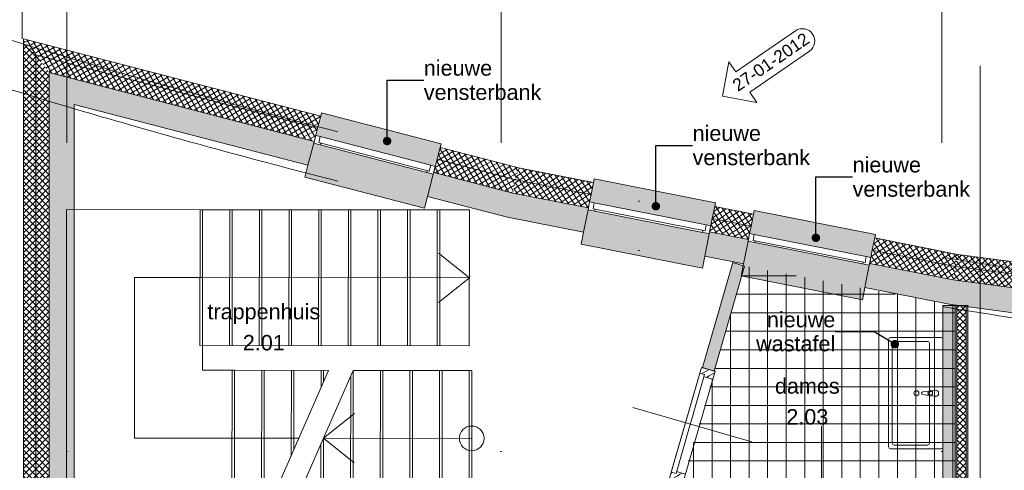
# Model space of a CAD drawing. Extents: x -238422 to 258194, y -34825 to 126331.
# Tile 12 of 239: x -218547 to -210579, y 49496 to 53146. Entities that reach past the tile are written whole.
import ezdxf

# ---------------------------------------------------------------- set-up
doc = ezdxf.new("R2010")
doc.units = 0
doc.header["$LTSCALE"] = 50
for name, pattern in [('_ .', [190, 90, -50, 0, -50]), ('B0204', [650, 500, -50, 50, -50]), ('B0702', [117.37, 78.119999, -39.250001])]:
    doc.linetypes.add(name, pattern=pattern)
doc.layers.get('0').update_dxf_attribs({"linetype": 'CONTINUOUS'})
for name, color, linetype in [('00 Bestaand', 7, 'CONTINUOUS'), ('00 Bestaand 2D arcering', 7, 'CONTINUOUS'), ('00 Bestaand Afdek-arcering', 7, 'CONTINUOUS'), ('00 Bestaand Deuren', 7, 'CONTINUOUS'), ('00 Bestaand Doorsnede-arcering', 7, 'CONTINUOUS'), ('00 Bestaand Laagscheidingslijnen', 7, 'CONTINUOUS'), ('00 Bestaand Ramen', 7, 'CONTINUOUS'), ('00 Ruimtenummer', 7, 'CONTINUOUS'), ('22 Binnenwanden', 7, 'CONTINUOUS'), ('22 Binnenwanden Doorsnede-arcering', 7, 'CONTINUOUS'), ('22 Binnenwanden Laagscheidingslijnen', 7, 'CONTINUOUS'), ('65 Beveiliging', 7, 'CONTINUOUS'), ('74 Sanitair', 7, 'CONTINUOUS'), ('A Stramien', 7, 'CONTINUOUS'), ('Tekst_dim 1_ 50', 7, 'CONTINUOUS'), ('Tekst_dim 1_ 50 2D arcering', 7, 'CONTINUOUS'), ('WM5448--', 1, 'CONTINUOUS')]:
    doc.layers.add(name, color=color, linetype=linetype)
doc.styles.add('GENERATED_STYLE_1', font='ARIAL.TTF')
doc.styles.get("Standard").update_dxf_attribs({"font": 'ARIAL.TTF'})
doc.linetypes.add('WBDBO 60', pattern='A,0,[1,3 2e verdieping1.Shx,S=13.888889,R=0,X=0,Y=-6.10623e-16],-1750,0', length=1750)
doc.dimstyles.new('GENERATED_STYLE__8', dxfattribs={"dimtxt": 0.18, "dimasz": 136.8, "dimexe": 0.18, "dimexo": 0.0625, "dimgap": 0.09, "dimtad": 0, "dimtih": 1, "dimtoh": 1, "dimdec": 4, "dimzin": 0, "dimdsep": 46, "dimtxsty": 'Standard', "dimcen": 0.09, "dimadec": 0, "dimazin": 0, "dimtfac": 1, "dimtdec": 4, "dimtmove": 0, "dimatfit": 3, "dimldrblk": 'ARROWHEAD_11', "dimfxl": 0, "dimtolj": 1, "dimtzin": 0, "dimarcsym": 0})
pattern_1 = [(45, (0, 0), (-31.82, 31.82), [])]
pattern_2 = [(37.45223, (0, 0), (-22.80374, 29.769773), []), (127.45223, (0, 0), (29.769773, 22.80374), [])]
pattern_3 = [(33.829, (0, 0), (-20.876855, 31.151355), []), (123.829, (0, 0), (31.151355, 20.876855), [])]
pattern_4 = [(30.41865, (0, 0), (-18.986793, 32.338084), []), (120.41865, (0, 0), (32.338084, 18.986793), [])]
pattern_5 = [(135, (0, 0), (26.516504, 26.516504), []), (-135, (0, 0), (-26.516504, 26.516504), [])]
pattern_6 = [(0, (0, 0), (0, 37.5), [0, -37.5])]

# ---------------------------------------------------------------- blocks, each defined once
blk = doc.blocks.new('D1a bu h 15')
at = {"layer": '00 Bestaand 2D arcering', "linetype": 'Continuous', "lineweight": 0}
h = blk.add_hatch(dxfattribs=at)
h.set_pattern_fill('12_NAALDHOUT_0002', color=9, style=0, pattern_type=2)
h.set_pattern_definition(pattern_1)
h.paths.add_polyline_path([(-467, 0), (-467, -114), (-433.5, -114), (-433.5, 0)], flags=0)
h = blk.add_hatch(dxfattribs=at)
h.set_pattern_fill('12_NAALDHOUT_0002', color=9, style=0, pattern_type=2)
h.set_pattern_definition(pattern_1)
h.paths.add_polyline_path([(-433.5, 0), (-433.5, -114), (-417, -114), (-417, 0)], flags=0)
h = blk.add_hatch(dxfattribs=at)
h.set_pattern_fill('12_NAALDHOUT_0002', color=9, style=0, pattern_type=2)
h.set_pattern_definition(pattern_1)
h.paths.add_polyline_path([(417, 0), (417, -114), (433.5, -114), (433.5, 0)], flags=0)
h = blk.add_hatch(dxfattribs=at)
h.set_pattern_fill('12_NAALDHOUT_0002', color=9, style=0, pattern_type=2)
h.set_pattern_definition(pattern_1)
h.paths.add_polyline_path([(467, 0), (433.5, 0), (433.5, -114), (467, -114)], flags=0)
h = blk.add_hatch(dxfattribs=at)
h.set_pattern_fill('12_NAALDHOUT_0002', color=9, style=0, pattern_type=2)
h.set_pattern_definition(pattern_1)
h.paths.add_polyline_path([(-417, -40), (-417, -114), (-400, -114), (-400, -40)], flags=0)
h = blk.add_hatch(dxfattribs=at)
h.set_pattern_fill('12_NAALDHOUT_0002', color=9, style=0, pattern_type=2)
h.set_pattern_definition(pattern_1)
h.paths.add_polyline_path([(417, -40), (400, -40), (400, -114), (417, -114)], flags=0)
at = {"layer": '00 Bestaand Deuren', "color": 2, "linetype": 'Continuous', "lineweight": 0}
blk.add_line((0, -557), (0, 443), dxfattribs=at)
at = {"layer": '00 Bestaand Deuren', "color": 1, "linetype": 'Continuous', "lineweight": 0}
for p, q in [((-467, 0), (467, 0)), ((-467, 0), (-467, -114)), ((-417, 0), (417, 0)), ((-417, -40), (-417, 0)), ((417, 0), (417, -40)), ((467, -114), (467, 0)), ((-467, -7), (-467, -107)), ((417, -40), (-417, -40)), ((-400, -40), (-400, -114)), ((400, -40), (400, -114)), ((467, -7), (467, -107)), ((-467, -114), (467, -114))]:
    blk.add_line(p, q, dxfattribs=at)
blk = doc.blocks.new('Wall_3_2', base_point=(11642.6, 23762.7))
at = {"layer": '00 Bestaand Doorsnede-arcering', "linetype": 'Continuous', "lineweight": 0}
for points in [[(11880.5, 24767.2), (11976.6, 24739.4), (12221.9, 25589.3), (12125.8, 25617.1)], [(11594.6, 23776.5), (11690.7, 23748.8), (11717.6, 23842.1), (11621.5, 23869.8)]]:
    blk.add_hatch(color=255, dxfattribs=at).paths.add_polyline_path(points, flags=0)
at = {"layer": '00 Bestaand', "color": 1, "linetype": 'Continuous', "lineweight": 0}
for p, q in [((12125.8, 25617.1), (11880.5, 24767.2)), ((11976.6, 24739.4), (12221.9, 25589.3)), ((12221.9, 25589.3), (12125.8, 25617.1)), ((11880.5, 24767.2), (11976.6, 24739.4)), ((11621.5, 23869.8), (11594.6, 23776.5)), ((11621.5, 23869.8), (11717.6, 23842.1)), ((11690.7, 23748.8), (11717.6, 23842.1)), ((11594.6, 23776.5), (11690.7, 23748.8))]:
    blk.add_line(p, q, dxfattribs=at)
for p in [(11880.5, 24767.2), (11621.5, 23869.8)]:
    blk.add_point(p, dxfattribs=at)
at = {"layer": '00 Bestaand Deuren', "color": 1, "linetype": 'Continuous', "lineweight": 0, "xscale": -1, "zscale": 1000, "rotation": 73.90020166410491}
blk.add_blockref('D1a bu h 15', (11744.3, 24320.4), dxfattribs=at)
blk = doc.blocks.new('R1a metaal 15_11')
at = {"layer": '00 Bestaand Ramen', "color": 1, "linetype": 'Continuous', "lineweight": 0}
for p, q in [((-500, 160), (-500, 190)), ((-500, 190), (500, 190)), ((500, 190), (500, 160)), ((-500, 0), (-462, 0)), ((-500, -65), (-500, 0)), ((-462, 0), (-462, -50)), ((-462, 0), (462, 0)), ((462, -50), (462, 0)), ((462, 0), (500, 0)), ((500, 0), (500, -65)), ((-445, -65), (-500, -65)), ((-462, -50), (-445, -50)), ((-462, -50), (462, -50)), ((-462, -50), (462, -50)), ((-445, -50), (-445, -65)), ((445, -65), (-445, -65)), ((445, -65), (445, -50)), ((445, -50), (462, -50)), ((500, -65), (445, -65)), ((-500, -250), (-500, -350)), ((500, -350), (500, -250)), ((-500, -350), (500, -350))]:
    blk.add_line(p, q, dxfattribs=at)
at = {"layer": '00 Bestaand Ramen', "color": 2, "linetype": 'Continuous', "lineweight": 0}
for p, q in [((-500, 0), (-500, -50)), ((500, 0), (500, -50)), ((-500, -50), (-500, -65)), ((500, -50), (500, -65))]:
    blk.add_line(p, q, dxfattribs=at)
blk = doc.blocks.new('Wall_17_2', base_point=(17481, 24802.1))
at = {"layer": '00 Bestaand Afdek-arcering', "linetype": 'Continuous', "lineweight": 0}
for points in [[(15519.9, 25314.1), (15540.9, 25472.7), (15544.9, 25502.5), (14553.5, 25633.8), (14549.6, 25604.1), (14528.6, 25445.5)], [(16828, 25140.8), (16849, 25299.4), (16853, 25329.1), (15861.6, 25460.5), (15857.7, 25430.8), (15836.7, 25272.1)], [(14520.1, 25381), (14495.8, 25197.6), (14482.6, 25098.5), (15474, 24967.1), (15487.1, 25066.3), (15511.4, 25249.7)], [(15828.1, 25207.7), (15803.8, 25024.3), (15790.7, 24925.2), (16782, 24793.8), (16795.2, 24893), (16819.5, 25076.3)]]:
    blk.add_hatch(color=255, dxfattribs=at).paths.add_polyline_path(points, flags=0)
at = {"layer": '00 Bestaand Doorsnede-arcering', "linetype": 'Continuous', "lineweight": 0}
h = blk.add_hatch(dxfattribs=at)
h.set_pattern_fill('13_45GR_ISOLATIE_0002', color=255, style=0, pattern_type=2)
h.set_pattern_definition(pattern_2)
h.paths.add_polyline_path([(13928.5, 25585.5), (14536.5, 25504.9), (14549.6, 25604.1), (13944.8, 25684.2)], flags=0)
h = blk.add_hatch(dxfattribs=at)
h.set_pattern_fill('13_45GR_ISOLATIE_0002', color=255, style=0, pattern_type=2)
h.set_pattern_definition(pattern_2)
h.paths.add_polyline_path([(13910.6, 25476.9), (14522, 25395.9), (14528.6, 25445.5), (14536.5, 25504.9), (13928.5, 25585.5)], flags=0)
for points in [[(13878, 25279.5), (14495.8, 25197.6), (14520.1, 25381), (14522, 25395.9), (13910.6, 25476.9)], [(15511.4, 25249.7), (15487.1, 25066.3), (15803.8, 25024.3), (15828.1, 25207.7), (15830.1, 25222.6), (15513.4, 25264.5)], [(16795.2, 24893), (17481, 24802.1), (17500.4, 25001.3), (16821.4, 25091.2), (16819.5, 25076.3)]]:
    blk.add_hatch(color=255, dxfattribs=at).paths.add_polyline_path(points, flags=0)
h = blk.add_hatch(dxfattribs=at)
h.set_pattern_fill('13_45GR_ISOLATIE_0002', color=255, style=0, pattern_type=2)
h.set_pattern_definition(pattern_2)
h.paths.add_polyline_path([(15527.8, 25373.6), (15844.5, 25331.6), (15857.7, 25430.8), (15540.9, 25472.7)], flags=0)
h = blk.add_hatch(dxfattribs=at)
h.set_pattern_fill('13_45GR_ISOLATIE_0002', color=255, style=0, pattern_type=2)
h.set_pattern_definition(pattern_2)
h.paths.add_polyline_path([(15519.9, 25314.1), (15513.4, 25264.5), (15830.1, 25222.6), (15836.7, 25272.1), (15844.5, 25331.6), (15527.8, 25373.6)], flags=0)
h = blk.add_hatch(dxfattribs=at)
h.set_pattern_fill('13_45GR_ISOLATIE_0002', color=255, style=0, pattern_type=2)
h.set_pattern_definition(pattern_2)
h.paths.add_polyline_path([(16835.9, 25200.3), (17511, 25110.8), (17520.7, 25210.4), (16849, 25299.4)], flags=0)
h = blk.add_hatch(dxfattribs=at)
h.set_pattern_fill('13_45GR_ISOLATIE_0002', color=255, style=0, pattern_type=2)
h.set_pattern_definition(pattern_2)
h.paths.add_polyline_path([(16828, 25140.8), (16821.4, 25091.2), (17500.4, 25001.3), (17511, 25110.8), (16835.9, 25200.3)], flags=0)
at = {"layer": '00 Bestaand', "color": 2, "linetype": 'Continuous', "lineweight": 0}
for p, q in [((14549.6, 25604.1), (13944.8, 25684.2)), ((14549.6, 25604.1), (14536.5, 25504.9)), ((14536.5, 25504.9), (14528.6, 25445.5)), ((14528.6, 25445.5), (14522, 25395.9)), ((15540.9, 25472.7), (15527.8, 25373.6)), ((15857.7, 25430.8), (15540.9, 25472.7)), ((15857.7, 25430.8), (15844.5, 25331.6)), ((14520.1, 25381), (14495.8, 25197.6)), ((14522, 25395.9), (14520.1, 25381)), ((15527.8, 25373.6), (15519.9, 25314.1)), ((13878, 25279.5), (14495.8, 25197.6)), ((15513.4, 25264.5), (15511.4, 25249.7)), ((15519.9, 25314.1), (15513.4, 25264.5)), ((15836.7, 25272.1), (15830.1, 25222.6)), ((15844.5, 25331.6), (15836.7, 25272.1)), ((16849, 25299.4), (16835.9, 25200.3)), ((17520.7, 25210.4), (16849, 25299.4)), ((15511.4, 25249.7), (15487.1, 25066.3)), ((15828.1, 25207.7), (15803.8, 25024.3)), ((15830.1, 25222.6), (15828.1, 25207.7)), ((16835.9, 25200.3), (16828, 25140.8)), ((16828, 25140.8), (16821.4, 25091.2)), ((15487.1, 25066.3), (15803.8, 25024.3)), ((16819.5, 25076.3), (16795.2, 24893)), ((16821.4, 25091.2), (16819.5, 25076.3)), ((16795.2, 24893), (17481, 24802.1))]:
    blk.add_line(p, q, dxfattribs=at)
at = {"layer": '00 Bestaand Laagscheidingslijnen', "color": 2, "linetype": 'Continuous', "lineweight": 0}
for p, q in [((13928.5, 25585.5), (14536.5, 25504.9)), ((13910.6, 25476.9), (14522, 25395.9)), ((15527.8, 25373.6), (15844.5, 25331.6)), ((15513.4, 25264.5), (15830.1, 25222.6)), ((16835.9, 25200.3), (17511, 25110.8)), ((16821.4, 25091.2), (17500.4, 25001.3))]:
    blk.add_line(p, q, dxfattribs=at)
at = {"layer": '00 Bestaand Ramen', "color": 1, "linetype": 'Continuous', "lineweight": 0, "xscale": -1, "zscale": 1000, "rotation": 352.4522303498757}
for p in [(15024.3, 25379.8), (16332.3, 25206.5)]:
    blk.add_blockref('R1a metaal 15_11', p, dxfattribs=at)
blk = doc.blocks.new('R1a metaal 15_13')
at = {"layer": '00 Bestaand Ramen', "color": 1, "linetype": 'Continuous', "lineweight": 0}
for p, q in [((-500, 160), (-500, 190)), ((-500, 190), (500, 190)), ((500, 190), (500, 160)), ((-500, 0), (-462, 0)), ((-500, -65), (-500, 0)), ((-462, 0), (-462, -50)), ((-462, 0), (462, 0)), ((462, -50), (462, 0)), ((462, 0), (500, 0)), ((500, 0), (500, -65)), ((-445, -65), (-500, -65)), ((-462, -50), (-445, -50)), ((-462, -50), (462, -50)), ((-462, -50), (462, -50)), ((-445, -50), (-445, -65)), ((445, -65), (-445, -65)), ((445, -65), (445, -50)), ((445, -50), (462, -50)), ((500, -65), (445, -65)), ((-500, -250), (-500, -350)), ((500, -350), (500, -250)), ((-500, -350), (500, -350))]:
    blk.add_line(p, q, dxfattribs=at)
at = {"layer": '00 Bestaand Ramen', "color": 2, "linetype": 'Continuous', "lineweight": 0}
for p, q in [((-500, 0), (-500, -50)), ((500, 0), (500, -50)), ((-500, -50), (-500, -65)), ((500, -50), (500, -65))]:
    blk.add_line(p, q, dxfattribs=at)
blk = doc.blocks.new('R1a metaal 15_14')
at = {"layer": '00 Bestaand Ramen', "color": 1, "linetype": 'Continuous', "lineweight": 0}
for p, q in [((-500, 160), (-500, 190)), ((-500, 190), (500, 190)), ((500, 190), (500, 160)), ((-500, 0), (-462, 0)), ((-500, -65), (-500, 0)), ((-462, 0), (-462, -50)), ((-462, 0), (462, 0)), ((462, -50), (462, 0)), ((462, 0), (500, 0)), ((500, 0), (500, -65)), ((-445, -65), (-500, -65)), ((-462, -50), (-445, -50)), ((-462, -50), (462, -50)), ((-462, -50), (462, -50)), ((-445, -50), (-445, -65)), ((445, -65), (-445, -65)), ((445, -65), (445, -50)), ((445, -50), (462, -50)), ((500, -65), (445, -65)), ((-500, -250), (-500, -350)), ((500, -350), (500, -250)), ((-500, -350), (500, -350))]:
    blk.add_line(p, q, dxfattribs=at)
at = {"layer": '00 Bestaand Ramen', "color": 2, "linetype": 'Continuous', "lineweight": 0}
for p, q in [((-500, 0), (-500, -50)), ((500, 0), (500, -50)), ((-500, -50), (-500, -65)), ((500, -50), (500, -65))]:
    blk.add_line(p, q, dxfattribs=at)
blk = doc.blocks.new('Wall_19_2', base_point=(13878, 25279.5))
at = {"layer": '00 Bestaand Afdek-arcering', "linetype": 'Continuous', "lineweight": 0}
for points in [[(11948.8, 25915.3), (11979.8, 26072.2), (11985.6, 26101.7), (11004.6, 26295.4), (10998.8, 26266), (10967.8, 26109)], [(10955.2, 26045.3), (10919.3, 25863.8), (10900, 25765.7), (11881, 25571.9), (11900.4, 25670), (11936.2, 25851.5)], [(12262.8, 25853.3), (13243.8, 25659.5), (13274.8, 25816.5), (13280.6, 25845.9), (12299.6, 26039.7), (12293.8, 26010.3)], [(13231.2, 25595.8), (12250.2, 25789.5), (12214.3, 25608), (12195, 25509.9), (13176, 25316.2), (13195.4, 25414.3)]]:
    blk.add_hatch(color=255, dxfattribs=at).paths.add_polyline_path(points, flags=0)
at = {"layer": '00 Bestaand Doorsnede-arcering', "linetype": 'Continuous', "lineweight": 0}
h = blk.add_hatch(dxfattribs=at)
h.set_pattern_fill('13_45GR_ISOLATIE_0002', color=255, style=0, pattern_type=2)
h.set_pattern_definition(pattern_3)
h.paths.add_polyline_path([(10371, 26288), (10979.4, 26167.9), (10998.8, 26266), (10393.3, 26385.6)], flags=0)
h = blk.add_hatch(dxfattribs=at)
h.set_pattern_fill('13_45GR_ISOLATIE_0002', color=255, style=0, pattern_type=2)
h.set_pattern_definition(pattern_3)
h.paths.add_polyline_path([(10346.4, 26180.8), (10958.1, 26060), (10967.8, 26109), (10979.4, 26167.9), (10371, 26288)], flags=0)
for points in [[(10301.9, 25985.7), (10919.3, 25863.8), (10955.2, 26045.3), (10958.1, 26060), (10346.4, 26180.8)], [(11936.2, 25851.5), (11900.4, 25670), (12214.3, 25608), (12250.2, 25789.5), (12253.1, 25804.2), (11939.1, 25866.2)], [(13195.4, 25414.3), (13878, 25279.5), (13910.6, 25476.9), (13234.1, 25610.5), (13231.2, 25595.8)]]:
    blk.add_hatch(color=255, dxfattribs=at).paths.add_polyline_path(points, flags=0)
h = blk.add_hatch(dxfattribs=at)
h.set_pattern_fill('13_45GR_ISOLATIE_0002', color=255, style=0, pattern_type=2)
h.set_pattern_definition(pattern_3)
h.paths.add_polyline_path([(11960.4, 25974.1), (12274.4, 25912.1), (12293.8, 26010.3), (11979.8, 26072.2)], flags=0)
h = blk.add_hatch(dxfattribs=at)
h.set_pattern_fill('13_45GR_ISOLATIE_0002', color=255, style=0, pattern_type=2)
h.set_pattern_definition(pattern_3)
h.paths.add_polyline_path([(11948.8, 25915.3), (11939.1, 25866.2), (12253.1, 25804.2), (12262.8, 25853.3), (12274.4, 25912.1), (11960.4, 25974.1)], flags=0)
h = blk.add_hatch(dxfattribs=at)
h.set_pattern_fill('13_45GR_ISOLATIE_0002', color=255, style=0, pattern_type=2)
h.set_pattern_definition(pattern_3)
h.paths.add_polyline_path([(13255.4, 25718.4), (13928.5, 25585.5), (13944.8, 25684.2), (13274.8, 25816.5)], flags=0)
h = blk.add_hatch(dxfattribs=at)
h.set_pattern_fill('13_45GR_ISOLATIE_0002', color=255, style=0, pattern_type=2)
h.set_pattern_definition(pattern_3)
h.paths.add_polyline_path([(13243.8, 25659.5), (13234.1, 25610.5), (13910.6, 25476.9), (13928.5, 25585.5), (13255.4, 25718.4)], flags=0)
at = {"layer": '00 Bestaand', "color": 2, "linetype": 'Continuous', "lineweight": 0}
for p, q in [((10998.8, 26266), (10393.3, 26385.6)), ((10998.8, 26266), (10979.4, 26167.9)), ((10979.4, 26167.9), (10967.8, 26109)), ((10958.1, 26060), (10955.2, 26045.3)), ((10967.8, 26109), (10958.1, 26060)), ((11979.8, 26072.2), (11960.4, 25974.1)), ((12293.8, 26010.3), (11979.8, 26072.2)), ((10301.9, 25985.7), (10919.3, 25863.8)), ((10955.2, 26045.3), (10919.3, 25863.8)), ((12293.8, 26010.3), (12274.4, 25912.1)), ((11948.8, 25915.3), (11939.1, 25866.2)), ((11960.4, 25974.1), (11948.8, 25915.3)), ((12274.4, 25912.1), (12262.8, 25853.3)), ((11936.2, 25851.5), (11900.4, 25670)), ((11939.1, 25866.2), (11936.2, 25851.5)), ((12262.8, 25853.3), (12253.1, 25804.2)), ((12250.2, 25789.5), (12214.3, 25608)), ((12253.1, 25804.2), (12250.2, 25789.5)), ((13274.8, 25816.5), (13255.4, 25718.4)), ((13944.8, 25684.2), (13274.8, 25816.5)), ((11900.4, 25670), (12214.3, 25608)), ((13243.8, 25659.5), (13234.1, 25610.5)), ((13255.4, 25718.4), (13243.8, 25659.5)), ((13231.2, 25595.8), (13195.4, 25414.3)), ((13234.1, 25610.5), (13231.2, 25595.8)), ((13195.4, 25414.3), (13878, 25279.5))]:
    blk.add_line(p, q, dxfattribs=at)
at = {"layer": '00 Bestaand Laagscheidingslijnen', "color": 2, "linetype": 'Continuous', "lineweight": 0}
for p, q in [((10371, 26288), (10979.4, 26167.9)), ((10346.4, 26180.8), (10958.1, 26060)), ((11960.4, 25974.1), (12274.4, 25912.1)), ((11939.1, 25866.2), (12253.1, 25804.2)), ((13255.4, 25718.4), (13928.5, 25585.5)), ((13234.1, 25610.5), (13910.6, 25476.9))]:
    blk.add_line(p, q, dxfattribs=at)
at = {"layer": '00 Bestaand Ramen', "color": 1, "linetype": 'Continuous', "lineweight": 0, "xscale": -1, "zscale": 1000, "rotation": 348.8289999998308}
blk.add_blockref('R1a metaal 15_14', (11458.3, 26012.2), dxfattribs=at)
at = {"layer": '00 Bestaand Ramen', "color": 1, "linetype": 'Continuous', "lineweight": 0, "zscale": 1000, "rotation": 348.8289999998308}
blk.add_blockref('R1a metaal 15_13', (12753.3, 25756.4), dxfattribs=at)
blk = doc.blocks.new('R1a metaal 15_15')
at = {"layer": '00 Bestaand Ramen', "color": 1, "linetype": 'Continuous', "lineweight": 0}
for p, q in [((-500, 160), (-500, 190)), ((-500, 190), (500, 190)), ((500, 190), (500, 160)), ((-500, 0), (-462, 0)), ((-500, -65), (-500, 0)), ((-462, 0), (-462, -50)), ((-462, 0), (462, 0)), ((462, -50), (462, 0)), ((462, 0), (500, 0)), ((500, 0), (500, -65)), ((-445, -65), (-500, -65)), ((-462, -50), (-445, -50)), ((-462, -50), (462, -50)), ((-462, -50), (462, -50)), ((-445, -50), (-445, -65)), ((445, -65), (-445, -65)), ((445, -65), (445, -50)), ((445, -50), (462, -50)), ((500, -65), (445, -65)), ((-500, -250), (-500, -350)), ((500, -350), (500, -250)), ((-500, -350), (500, -350))]:
    blk.add_line(p, q, dxfattribs=at)
at = {"layer": '00 Bestaand Ramen', "color": 2, "linetype": 'Continuous', "lineweight": 0}
for p, q in [((-500, 0), (-500, -50)), ((500, 0), (500, -50)), ((-500, -50), (-500, -65)), ((500, -50), (500, -65))]:
    blk.add_line(p, q, dxfattribs=at)
blk = doc.blocks.new('Wall_20_2', base_point=(10301.9, 25985.7))
at = {"layer": '00 Bestaand Afdek-arcering', "linetype": 'Continuous', "lineweight": 0}
for points in [[(8751, 26647.4), (9718.8, 26395.7), (9759.1, 26550.5), (9766.7, 26579.6), (8798.9, 26831.3), (8791.3, 26802.3)], [(9702.5, 26332.8), (8734.7, 26584.5), (8688.1, 26405.5), (8662.9, 26308.7), (9630.7, 26057), (9655.9, 26153.7)]]:
    blk.add_hatch(color=255, dxfattribs=at).paths.add_polyline_path(points, flags=0)
at = {"layer": '00 Bestaand Doorsnede-arcering', "linetype": 'Continuous', "lineweight": 0}
h = blk.add_hatch(dxfattribs=at)
h.set_pattern_fill('13_45GR_ISOLATIE_0002', color=255, style=0, pattern_type=2)
h.set_pattern_definition(pattern_4)
h.paths.add_polyline_path([(8791.3, 26802.3), (6385, 27428.2), (6485, 27298.9), (8766.1, 26705.5)], flags=0)
h = blk.add_hatch(dxfattribs=at)
h.set_pattern_fill('13_45GR_ISOLATIE_0002', color=255, style=0, pattern_type=2)
h.set_pattern_definition(pattern_4)
h.paths.add_polyline_path([(6485, 27298.9), (6595, 27156.6), (8738.4, 26599), (8751, 26647.4), (8766.1, 26705.5)], flags=0)
for points in [[(6595, 27156.6), (6795, 26897.9), (8688.1, 26405.5), (8734.7, 26584.5), (8738.4, 26599)], [(9702.5, 26332.8), (9655.9, 26153.7), (10301.9, 25985.7), (10346.4, 26180.8), (9706.2, 26347.3)]]:
    blk.add_hatch(color=255, dxfattribs=at).paths.add_polyline_path(points, flags=0)
h = blk.add_hatch(dxfattribs=at)
h.set_pattern_fill('13_45GR_ISOLATIE_0002', color=255, style=0, pattern_type=2)
h.set_pattern_definition(pattern_4)
h.paths.add_polyline_path([(9733.9, 26453.7), (10371, 26288), (10393.3, 26385.6), (9759.1, 26550.5)], flags=0)
h = blk.add_hatch(dxfattribs=at)
h.set_pattern_fill('13_45GR_ISOLATIE_0002', color=255, style=0, pattern_type=2)
h.set_pattern_definition(pattern_4)
h.paths.add_polyline_path([(9718.8, 26395.7), (9706.2, 26347.3), (10346.4, 26180.8), (10371, 26288), (9733.9, 26453.7)], flags=0)
at = {"layer": '00 Bestaand', "color": 2, "linetype": 'Continuous', "lineweight": 0}
for p, q in [((8791.3, 26802.3), (6385, 27428.2)), ((6795, 26897.9), (8688.1, 26405.5)), ((8791.3, 26802.3), (8766.1, 26705.5)), ((8766.1, 26705.5), (8751, 26647.4)), ((8751, 26647.4), (8738.4, 26599)), ((8734.7, 26584.5), (8688.1, 26405.5)), ((8738.4, 26599), (8734.7, 26584.5)), ((9759.1, 26550.5), (9733.9, 26453.7)), ((10393.3, 26385.6), (9759.1, 26550.5)), ((9718.8, 26395.7), (9706.2, 26347.3)), ((9733.9, 26453.7), (9718.8, 26395.7)), ((9702.5, 26332.8), (9655.9, 26153.7)), ((9706.2, 26347.3), (9702.5, 26332.8)), ((9655.9, 26153.7), (10301.9, 25985.7))]:
    blk.add_line(p, q, dxfattribs=at)
at = {"layer": '00 Bestaand Laagscheidingslijnen', "color": 2, "linetype": 'Continuous', "lineweight": 0}
for p, q in [((6485, 27298.9), (8766.1, 26705.5)), ((6595, 27156.6), (8738.4, 26599)), ((9733.9, 26453.7), (10371, 26288)), ((9706.2, 26347.3), (10346.4, 26180.8))]:
    blk.add_line(p, q, dxfattribs=at)
at = {"layer": '00 Bestaand Ramen', "color": 1, "linetype": 'Continuous', "lineweight": 0, "zscale": 1000, "rotation": 345.4186499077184}
blk.add_blockref('R1a metaal 15_15', (9234.9, 26521.6), dxfattribs=at)
blk = doc.blocks.new('Wall_52_2', base_point=(6795, 23643.9))
at = {"layer": '00 Bestaand Doorsnede-arcering', "linetype": 'Continuous', "lineweight": 0}
h = blk.add_hatch(dxfattribs=at)
h.set_pattern_fill('13_45GR_ISOLATIE_0002', color=255, style=0, pattern_type=2)
h.set_pattern_definition(pattern_5)
h.paths.add_polyline_path([(6485, 23643.9), (6485, 27298.9), (6385, 27428.2), (6385, 23643.9)], flags=0)
h = blk.add_hatch(dxfattribs=at)
h.set_pattern_fill('13_45GR_ISOLATIE_0002', color=255, style=0, pattern_type=2)
h.set_pattern_definition(pattern_5)
h.paths.add_polyline_path([(6595, 23643.9), (6595, 27156.6), (6485, 27298.9), (6485, 23643.9)], flags=0)
blk.add_hatch(color=255, dxfattribs=at).paths.add_polyline_path([(6795, 23643.9), (6795, 26897.9), (6595, 27156.6), (6595, 23643.9)], flags=0)
at = {"layer": '00 Bestaand', "color": 2, "linetype": 'Continuous', "lineweight": 0}
for p, q in [((6385, 27428.2), (6385, 23643.9)), ((6795, 23643.9), (6795, 26897.9))]:
    blk.add_line(p, q, dxfattribs=at)
at = {"layer": '00 Bestaand Laagscheidingslijnen', "color": 2, "linetype": 'Continuous', "lineweight": 0}
for p, q in [((6485, 23643.9), (6485, 27298.9)), ((6595, 23643.9), (6595, 27156.6))]:
    blk.add_line(p, q, dxfattribs=at)
blk = doc.blocks.new('Wall_91_2', base_point=(13927.3, 25269))
at = {"layer": '22 Binnenwanden Doorsnede-arcering', "linetype": 'Continuous', "lineweight": 0}
h = blk.add_hatch(dxfattribs=at)
h.set_pattern_fill('10_GIPS_0002', color=9, style=0, pattern_type=2)
h.set_pattern_definition(pattern_6)
h.paths.add_polyline_path([(13927.3, 25269), (13927.3, 20587.9), (13939.8, 20587.9), (13939.8, 25269)], flags=0)
h = blk.add_hatch(dxfattribs=at)
h.set_pattern_fill('13_45GR_ISOLATIE_0002', color=9, style=0, pattern_type=2)
h.set_pattern_definition([(45, (0, 0), (-26.516504, 26.516504), []), (135, (0, 0), (26.516504, 26.516504), [])])
h.paths.add_polyline_path([(13939.8, 25269), (13939.8, 20587.9), (14014.8, 20587.9), (14014.8, 25269)], flags=0)
h = blk.add_hatch(dxfattribs=at)
h.set_pattern_fill('10_GIPS_0002', color=9, style=0, pattern_type=2)
h.set_pattern_definition(pattern_6)
h.paths.add_polyline_path([(14027.3, 20587.9), (14027.3, 25269), (14014.8, 25269), (14014.8, 20587.9)], flags=0)
at = {"layer": '22 Binnenwanden', "color": 1, "linetype": 'Continuous', "lineweight": 0}
for p, q in [((13927.3, 25269), (13927.3, 20715.9)), ((14027.3, 25269), (13927.3, 25269)), ((14027.3, 20587.9), (14027.3, 25269)), ((13927.3, 20703.1), (13927.3, 20600.7))]:
    blk.add_line(p, q, dxfattribs=at)
at = {"layer": '22 Binnenwanden Laagscheidingslijnen', "color": 9, "linetype": 'Continuous', "lineweight": 0}
for p, q in [((13939.8, 25269), (13939.8, 20587.9)), ((14014.8, 20587.9), (14014.8, 25269))]:
    blk.add_line(p, q, dxfattribs=at)
blk = doc.blocks.new('Wall_95_2', base_point=(13877.3, 19882.9))
at = {"layer": '00 Bestaand Doorsnede-arcering', "linetype": 'Continuous', "lineweight": 0}
blk.add_hatch(color=255, dxfattribs=at).paths.add_polyline_path([(13927.3, 19823.4), (13927.3, 25270), (13827.3, 25270), (13827.3, 19942.5)], flags=0)
at = {"layer": '00 Bestaand', "color": 1, "linetype": 'Continuous', "lineweight": 0}
for p, q in [((13927.3, 25270), (13827.3, 25270)), ((13827.3, 25270), (13827.3, 23842.1)), ((13927.3, 19823.4), (13927.3, 25270)), ((13827.3, 23742.1), (13827.3, 21842.1)), ((13827.3, 21742.1), (13827.3, 20254.3)), ((13827.3, 20154.3), (13827.3, 19942.5))]:
    blk.add_line(p, q, dxfattribs=at)
blk = doc.blocks.new('D1a bu h 15_11')
at = {"layer": '00 Bestaand 2D arcering', "linetype": 'Continuous', "lineweight": 0}
h = blk.add_hatch(dxfattribs=at)
h.set_pattern_fill('12_NAALDHOUT_0002', color=9, style=0, pattern_type=2)
h.set_pattern_definition(pattern_1)
h.paths.add_polyline_path([(-467, 0), (-467, -114), (-433.5, -114), (-433.5, 0)], flags=0)
h = blk.add_hatch(dxfattribs=at)
h.set_pattern_fill('12_NAALDHOUT_0002', color=9, style=0, pattern_type=2)
h.set_pattern_definition(pattern_1)
h.paths.add_polyline_path([(-433.5, 0), (-433.5, -114), (-417, -114), (-417, 0)], flags=0)
h = blk.add_hatch(dxfattribs=at)
h.set_pattern_fill('12_NAALDHOUT_0002', color=9, style=0, pattern_type=2)
h.set_pattern_definition(pattern_1)
h.paths.add_polyline_path([(-417, -74), (-417, 0), (-400, 0), (-400, -74)], flags=0)
h = blk.add_hatch(dxfattribs=at)
h.set_pattern_fill('12_NAALDHOUT_0002', color=9, style=0, pattern_type=2)
h.set_pattern_definition(pattern_1)
h.paths.add_polyline_path([(417, -74), (400, -74), (400, 0), (417, 0)], flags=0)
h = blk.add_hatch(dxfattribs=at)
h.set_pattern_fill('12_NAALDHOUT_0002', color=9, style=0, pattern_type=2)
h.set_pattern_definition(pattern_1)
h.paths.add_polyline_path([(417, 0), (417, -114), (433.5, -114), (433.5, 0)], flags=0)
h = blk.add_hatch(dxfattribs=at)
h.set_pattern_fill('12_NAALDHOUT_0002', color=9, style=0, pattern_type=2)
h.set_pattern_definition(pattern_1)
h.paths.add_polyline_path([(467, 0), (433.5, 0), (433.5, -114), (467, -114)], flags=0)
at = {"layer": '00 Bestaand Deuren', "color": 2, "linetype": 'Continuous', "lineweight": 0}
blk.add_line((0, -557), (0, 443), dxfattribs=at)
at = {"layer": '00 Bestaand Deuren', "color": 1, "linetype": 'Continuous', "lineweight": 0}
for p, q in [((-467, 0), (467, 0)), ((-467, 0), (-467, -114)), ((-400, -74), (-400, 0)), ((400, -74), (400, 0)), ((467, -114), (467, 0)), ((-467, -7), (-467, -107)), ((417, -74), (-417, -74)), ((-417, -74), (-417, -114)), ((417, -114), (417, -74)), ((467, -7), (467, -107)), ((-467, -114), (467, -114)), ((-417, -114), (417, -114))]:
    blk.add_line(p, q, dxfattribs=at)
blk = doc.blocks.new('Wall_100_2', base_point=(11637.8, 23742.1))
at = {"layer": '00 Bestaand Doorsnede-arcering', "linetype": 'Continuous', "lineweight": 0}
for points in [[(11637.8, 23842.1), (11637.8, 23742.1), (12377.3, 23742.1), (12377.3, 23842.1)], [(13827.3, 23842.1), (13311.3, 23842.1), (13311.3, 23742.1), (13827.3, 23742.1)]]:
    blk.add_hatch(color=255, dxfattribs=at).paths.add_polyline_path(points, flags=0)
at = {"layer": '00 Bestaand', "color": 1, "linetype": 'Continuous', "lineweight": 0}
for p, q in [((12377.3, 23842.1), (11637.8, 23842.1)), ((11637.8, 23842.1), (11637.8, 23742.1)), ((12377.3, 23842.1), (12377.3, 23742.1)), ((13311.3, 23842.1), (13311.3, 23742.1)), ((13827.3, 23842.1), (13311.3, 23842.1)), ((11637.8, 23742.1), (12277.3, 23742.1)), ((13311.3, 23742.1), (13497.3, 23742.1)), ((13597.3, 23742.1), (13827.3, 23742.1))]:
    blk.add_line(p, q, dxfattribs=at)
for p in [(12377.3, 23842.1), (13311.3, 23842.1)]:
    blk.add_point(p, dxfattribs=at)
at = {"layer": '00 Bestaand Deuren', "color": 1, "linetype": 'Continuous', "lineweight": 0, "zscale": 1000}
blk.add_blockref('D1a bu h 15_11', (12844.3, 23849.1), dxfattribs=at)
blk = doc.blocks.new('Trap bordes 15_3')
at = {"layer": '00 Bestaand', "color": 252, "linetype": 'B0702', "lineweight": 0}
for p, q in [((2180, 2400), (0, 2400)), ((0, 2400), (0, 1300)), ((240, 1300), (240, 2400)), ((260, 1300), (260, 2400)), ((480, 1300), (480, 2400)), ((500, 1300), (500, 2400)), ((720, 1300), (720, 2400)), ((740, 1300), (740, 2400)), ((960, 1300), (960, 2400)), ((980, 1300), (980, 2400)), ((1200, 1300), (1200, 2400)), ((1220, 1300), (1220, 2400)), ((1440, 1300), (1440, 2400)), ((1460, 1300), (1460, 2400)), ((1680, 1300), (1680, 2400)), ((1700, 1300), (1700, 2400)), ((1920, 1300), (1920, 2400)), ((1940, 1300), (1940, 2400)), ((3260, 2400), (2160, 2400)), ((2160, 1300), (2160, 2400)), ((2180, 1300), (2180, 2400)), ((2180, 1300), (2180, 2400)), ((3260, 0), (3260, 2400)), ((0, 1300), (2180, 1300)), ((2160, 1300), (2160, 1100)), ((0, 1100), (0, 0)), ((240, 1100), (240, 0)), ((480, 1100), (480, 0)), ((720, 1100), (720, 0)), ((960, 1054.2), (960, 0)), ((1140, 1100), (1620, 0)), ((1900, 1100), (1140, 1100)), ((1180, 1100), (1180, 1008.3)), ((1200, 1100), (1200, 962.5)), ((1420, 1100), (1420, 458.3)), ((1440, 1100), (1440, 412.5)), ((1660, 1100), (1660, 0)), ((1680, 1100), (1680, 0)), ((2160, 1100), (1900, 1100)), ((1900, 0), (1900, 1100)), ((1900, 1100), (1900, 0)), ((1920, 1100), (1920, 0)), ((1200, 504.2), (1200, 0)), ((1620, 0), (1900, 0)), ((1900, 0), (3260, 0))]:
    blk.add_line(p, q, dxfattribs=at)
at = {"layer": '00 Bestaand', "color": 9, "linetype": 'B0204', "lineweight": 0}
for p, q in [((250, 2050), (0, 1850)), ((0, 1850), (250, 1650)), ((2180, 1850), (0, 1850)), ((2160, 1850), (2710, 1850)), ((2710, 550), (2710, 1850)), ((1380, 550), (1920, 550)), ((1920, 550), (2710, 550))]:
    blk.add_line(p, q, dxfattribs=at)
at = {"layer": '00 Bestaand', "color": 1, "linetype": 'Continuous', "lineweight": 0}
for p, q in [((-20, 1100), (-20, 0)), ((940, 1100), (-20, 1100)), ((220, 1100), (220, 0)), ((460, 1100), (460, 0)), ((700, 1100), (700, 0)), ((1420, 0), (940, 1100)), ((940, 1100), (940, 0)), ((1180, 550), (1180, 0)), ((-20, 0), (1420, 0))]:
    blk.add_line(p, q, dxfattribs=at)
at = {"layer": '00 Bestaand', "color": 9, "linetype": 'Continuous', "lineweight": 0}
for p, q in [((1180, 550), (930, 750)), ((-20, 550), (1180, 550)), ((930, 350), (1180, 550))]:
    blk.add_line(p, q, dxfattribs=at)
for start, end in [(90, 270), (270, 90)]:
    blk.add_arc((-20, 550), 100, start, end, dxfattribs=at)
blk = doc.blocks.new('Trap bordes 15_4')
at = {"layer": '00 Bestaand', "color": 252, "linetype": 'B0702', "lineweight": 0}
for p, q in [((2180, 2400), (0, 2400)), ((0, 2400), (0, 1300)), ((240, 1300), (240, 2400)), ((260, 1300), (260, 2400)), ((480, 1300), (480, 2400)), ((500, 1300), (500, 2400)), ((720, 1300), (720, 2400)), ((740, 1300), (740, 2400)), ((960, 1300), (960, 2400)), ((980, 1300), (980, 2400)), ((1200, 1300), (1200, 2400)), ((1220, 1300), (1220, 2400)), ((1440, 1300), (1440, 2400)), ((1460, 1300), (1460, 2400)), ((1680, 1300), (1680, 2400)), ((1700, 1300), (1700, 2400)), ((1920, 1300), (1920, 2400)), ((1940, 1300), (1940, 2400)), ((3260, 2400), (2160, 2400)), ((2160, 1300), (2160, 2400)), ((2180, 1300), (2180, 2400)), ((2180, 1300), (2180, 2400)), ((3260, 0), (3260, 2400)), ((0, 1300), (2180, 1300)), ((2160, 1300), (2160, 1100)), ((0, 1100), (0, 0)), ((240, 1100), (240, 0)), ((480, 1100), (480, 0)), ((720, 1100), (720, 0)), ((960, 1054.2), (960, 0)), ((1140, 1100), (1620, 0)), ((1900, 1100), (1140, 1100)), ((1180, 1100), (1180, 1008.3)), ((1200, 1100), (1200, 962.5)), ((1420, 1100), (1420, 458.3)), ((1440, 1100), (1440, 412.5)), ((1660, 1100), (1660, 0)), ((1680, 1100), (1680, 0)), ((2160, 1100), (1900, 1100)), ((1900, 0), (1900, 1100)), ((1900, 1100), (1900, 0)), ((1920, 1100), (1920, 0)), ((1200, 504.2), (1200, 0)), ((1620, 0), (1900, 0)), ((1900, 0), (3260, 0))]:
    blk.add_line(p, q, dxfattribs=at)
at = {"layer": '00 Bestaand', "color": 9, "linetype": 'B0204', "lineweight": 0}
for p, q in [((250, 2050), (0, 1850)), ((0, 1850), (250, 1650)), ((2180, 1850), (0, 1850)), ((2160, 1850), (2710, 1850)), ((2710, 550), (2710, 1850)), ((1380, 550), (1920, 550)), ((1920, 550), (2710, 550))]:
    blk.add_line(p, q, dxfattribs=at)
at = {"layer": '00 Bestaand', "color": 1, "linetype": 'Continuous', "lineweight": 0}
for p, q in [((-20, 1100), (-20, 0)), ((940, 1100), (-20, 1100)), ((220, 1100), (220, 0)), ((460, 1100), (460, 0)), ((700, 1100), (700, 0)), ((1420, 0), (940, 1100)), ((940, 1100), (940, 0)), ((1180, 550), (1180, 0)), ((-20, 0), (1420, 0))]:
    blk.add_line(p, q, dxfattribs=at)
at = {"layer": '00 Bestaand', "color": 9, "linetype": 'Continuous', "lineweight": 0}
for p, q in [((1180, 550), (930, 750)), ((-20, 550), (1180, 550)), ((930, 350), (1180, 550))]:
    blk.add_line(p, q, dxfattribs=at)
for start, end in [(90, 270), (270, 90)]:
    blk.add_arc((-20, 550), 100, start, end, dxfattribs=at)
blk = doc.blocks.new('Wasbak rechthoekig 15')
at = {"layer": '74 Sanitair', "color": 1, "linetype": 'Continuous', "lineweight": 0}
for p, q in [((-435, 0), (435, 0)), ((-450, -425), (-450, -15)), ((-25, -60), (-21, -102)), ((21, -102), (25, -60)), ((450, -15), (450, -425)), ((-420, -395), (-420, -125)), ((-405, -110), (405, -110)), ((-17.7, -111.5), (-11.1, -164.4)), ((-13.6, -99.8), (-13.6, -84.9)), ((-13.6, -84.9), (13.6, -84.9)), ((11.1, -164.4), (17.7, -111.5)), ((13.6, -84.9), (13.6, -99.8)), ((420, -125), (420, -395)), ((435, -440), (-435, -440)), ((405, -410), (-405, -410))]:
    blk.add_line(p, q, dxfattribs=at)
blk.add_circle((0, -215), 20, dxfattribs=at)
for centre, radius, start, end in [((-435, -15), 15, 90, 180), ((435, -15), 15, 0, 90), ((0, -60), 25, 0, 180), ((-405, -125), 15, 90, 180), ((0, -100.1), 21.1, 185.16961, 212.77103), ((0, -100.1), 21.1, 212.77103, 327.22897), ((0, -99.8), 13.6, 180, 0), ((0, -100.1), 21.1, 327.22897, 354.83039), ((405, -125), 15, 0, 90), ((0, -163), 11.2, 187.13892, 352.86108), ((-405, -395), 15, 180, 270), ((405, -395), 15, 270, 0), ((-435, -425), 15, 180, 270), ((435, -425), 15, 270, 0)]:
    blk.add_arc(centre, radius, start, end, dxfattribs=at)
for p in [(-25, -60), (-17.7, -111.5), (21, -102), (11.1, -164.4)]:
    blk.add_point(p, dxfattribs=at)
blk = doc.blocks.new('2D Wijzigingspijl 15+[6]_2', base_point=(12042.3, 26965.4))
at = {"color": 1, "linetype": 'Continuous', "lineweight": 0}
for p, q in [((12633.7, 27494), (12150.3, 27161.2)), ((12263.7, 26996.5), (12747.1, 27329.3)), ((12093.6, 27243.6), (12042.3, 26965.4)), ((12150.3, 27161.2), (12093.6, 27243.6)), ((12042.3, 26965.4), (12320.4, 26914.1)), ((12320.4, 26914.1), (12263.7, 26996.5))]:
    blk.add_line(p, q, dxfattribs=at)
blk.add_arc((12690.4, 27411.6), 100, 304.54548, 124.54548, dxfattribs=at)
at = {"color": 2, "lineweight": 0, "insert": (12728.8, 27444), "char_height": 100, "attachment_point": 6, "rotation": 34.54548, "style": 'GENERATED_STYLE_1'}
blk.add_mtext('{ 27-01-2012}', dxfattribs=at)
blk = doc.blocks.new('ARROWHEAD_11')
at = {"color": 0, "linetype": 'Continuous', "lineweight": 0}
blk.add_line((0, 0), (-1, 0), dxfattribs=at)
at = {"color": 0, "linetype": 'Continuous', "lineweight": 0, "const_width": 0.25, "flags": 128}
blk.add_lwpolyline([(-0.125, 0, 1), (0.125, 0, 1)], format="xyb", close=True, dxfattribs=at)
blk = doc.blocks.new('dasg')
at = {"layer": 'Tekst_dim 1_ 50 2D arcering', "linetype": 'Continuous', "lineweight": 0}
h = blk.add_hatch(dxfattribs=at)
h.set_pattern_fill('RASTER_150_0002', color=252, style=0, pattern_type=2)
h.set_pattern_definition([(0, (-260944.01, 55722.09), (0, 150), []), (90, (-260944.01, 55722.09), (-150, 0), [])])
h.paths.add_polyline_path([(-248566.7, 77464), (-249251.1, 77464.7), (-249084.9, 76009.8), (-247916.7, 75804.9), (-247916.7, 75976.4), (-247116.7, 75976.4), (-247116.7, 77564.2), (-247446.7, 77564.2), (-247446.7, 79564.2), (-247016.7, 79564.2), (-247016.7, 80992.1), (-248722.1, 81311.4), (-249226.4, 79564.2), (-248566.7, 79564.2)], flags=0)
at = {"color": 1, "linetype": 'Continuous', "lineweight": 0, "flags": 128}
blk.add_lwpolyline([(-254569.7, 83152.6), (-254569.7, 90974.5), (-221408.7, 90974.5), (-221408.7, 82625.5)], dxfattribs=at)
at = {"layer": '65 Beveiliging', "color": 1, "linetype": 'WBDBO 60', "lineweight": 0, "flags": 128}
blk.add_lwpolyline([(-255528.2, 76867), (-251149.4, 76867), (-251149.4, 76325.4), (-249322.2, 76325.4), (-249266.6, 75838.6), (-246816.7, 75408.9), (-246816.7, 82933.6)], dxfattribs=at)
at = {"layer": 'A Stramien', "color": 9, "linetype": '_ .', "lineweight": 0, "flags": 128}
for points in [[(-254207.9, 63309.5), (-254207.9, 93947.6)], [(-250690.9, 63309.5), (-250690.9, 93947.6)], [(-247124.9, 63309.5), (-247124.9, 93947.6)]]:
    blk.add_lwpolyline(points, dxfattribs=at)
for points in [[(-214381.2, 83692), (-232630.2, 80887.9, -0.123), (-260004.1, 85070.4)], [(-214381.2, 83292), (-232630.2, 80487.9, -0.123), (-260004.1, 84670.4)]]:
    blk.add_lwpolyline(points, format="xyb", dxfattribs=at)
at = {"color": 1, "linetype": 'Continuous', "lineweight": 0}
blk.add_blockref('2D Wijzigingspijl 15+[6]_2', (-248901.8, 82687.5), dxfattribs=at)
at = {"layer": '00 Bestaand', "color": 1, "lineweight": 0}
for name, p in [('Wall_20_2', (-250642.2, 81707.8)), ('Wall_52_2', (-254149, 79366)), ('Wall_19_2', (-247066, 81001.6)), ('Wall_17_2', (-243463, 80524.2)), ('Wall_3_2', (-249301.4, 79484.7)), ('Wall_95_2', (-247066.7, 75605)), ('Wall_100_2', (-249306.2, 79464.2))]:
    blk.add_blockref(name, p, dxfattribs=at)
at = {"layer": '00 Bestaand', "color": 1, "linetype": 'Continuous', "lineweight": 0, "xscale": -1, "zscale": 1000, "rotation": 359.9556417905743}
for name in ['Trap bordes 15_3', 'Trap bordes 15_4']:
    blk.add_blockref(name, (-250950.9, 79366), dxfattribs=at)
at = {"layer": '22 Binnenwanden', "color": 1, "lineweight": 0}
blk.add_blockref('Wall_91_2', (-247016.7, 80991.1), dxfattribs=at)
at = {"layer": '74 Sanitair', "color": 1, "linetype": 'Continuous', "lineweight": 0, "xscale": -1, "zscale": 1000, "rotation": 270}
blk.add_blockref('Wasbak rechthoekig 15', (-247116.7, 80281.7), dxfattribs=at)
at = {"layer": '00 Ruimtenummer', "color": 2, "linetype": 'Continuous', "lineweight": 0, "char_height": 125, "attachment_point": 5, "style": 'GENERATED_STYLE_1'}
for s, insert in [('{2.01}', (-252613.2, 80689.9)), ('{2.03}', (-248214.5, 80089.6))]:
    blk.add_mtext(s, dxfattribs=dict(at, insert=insert))
at = {"layer": 'Tekst_dim 1_ 50', "color": 2, "linetype": 'Continuous', "lineweight": 0, "char_height": 125, "style": 'GENERATED_STYLE_1'}
for s, insert, width, attachment_point, line_spacing_factor in [('{nieuwe\\Pvensterbank}', (-251318.4, 82816.3), 931.433, 4, 0.942728), ('{nieuwe\\Pvensterbank}', (-249143, 82288.3), 931.433, 4, 0.942728), ('{nieuwe\\Pvensterbank}', (-247848, 82032.6), 931.433, 4, 0.942728), ('{nieuwe\\Pwastafel}', (-247988.2, 80779.6), 624, 6, 0.93321)]:
    blk.add_mtext(s, dxfattribs=dict(at, insert=insert, width=width, attachment_point=attachment_point, line_spacing_factor=line_spacing_factor))
at = {"layer": 'Tekst_dim 1_ 50', "color": 1, "linetype": 'Continuous', "lineweight": 0, "char_height": 125, "attachment_point": 5, "style": 'GENERATED_STYLE_1'}
for s, insert in [('{trappenhuis}', (-252613.2, 80923.9)), ('{dames}', (-248214.5, 80339.6))]:
    blk.add_mtext(s, dxfattribs=dict(at, insert=insert))
at = {"layer": 'Tekst_dim 1_ 50', "color": 1, "linetype": 'Continuous', "lineweight": 0, "annotation_type": 0, "has_hookline": 1}
for points, hookline_direction, text_width in [([(-251615.4, 82323.7), (-251615.4, 82816.3), (-251318.5, 82816.3)], 0, 948.4), ([(-249440, 81795.7), (-249440, 82288.3), (-249143.1, 82288.3)], 0, 948.4), ([(-248145, 81540), (-248145, 82032.6), (-247848.1, 82032.6)], 0, 948.4), ([(-247506.2, 80678.5), (-247673.6, 80779.6), (-247988.1, 80779.6)], 1, 627.8)]:
    blk.add_leader(points, dimstyle='GENERATED_STYLE__8', dxfattribs=dict(at, hookline_direction=hookline_direction, text_width=text_width))

msp = doc.modelspace()

# ---------------------------------------------------------------- block references
at = {"layer": 'WM5448--'}
msp.add_blockref('dasg', (36041.72169, -30160.8573), dxfattribs=at)

doc.saveas('drawing.dxf')
